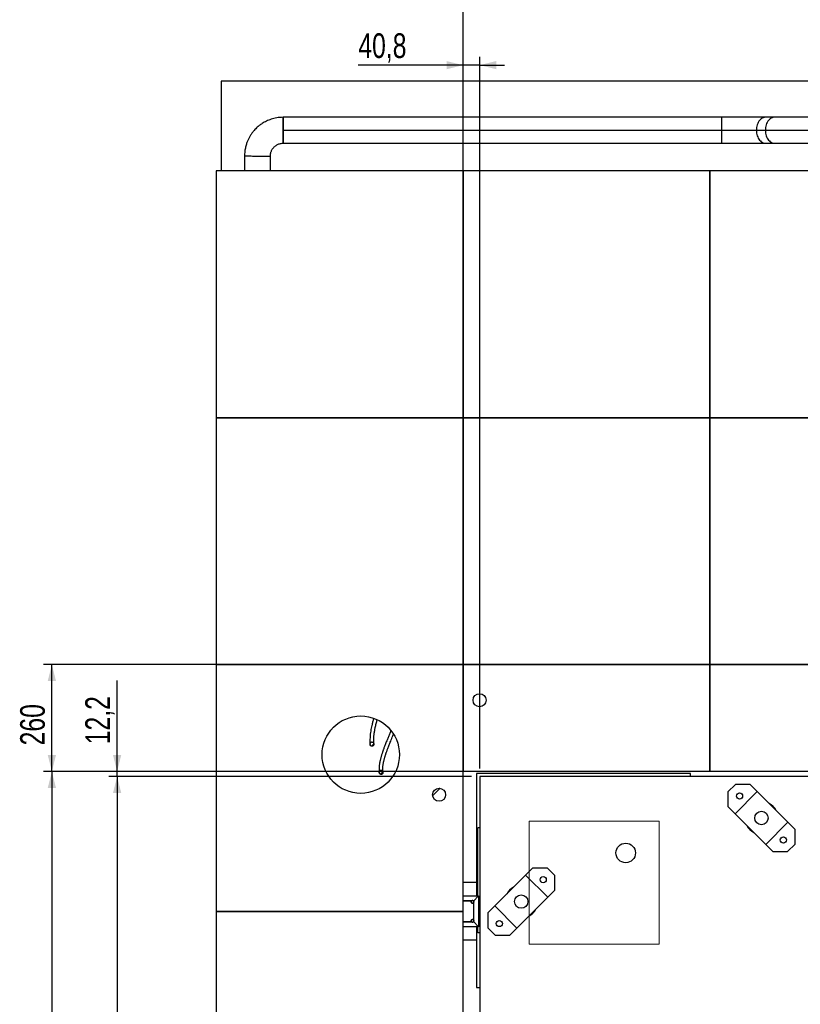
# Model space of a CAD drawing. Header units: millimetres. Extents: x 0 to 844, y 0 to 663.
# Tile 64 of 87: x 305 to 400, y 361 to 481. Entities that reach past the tile are written whole.
import ezdxf

# ---------------------------------------------------------------- set-up
doc = ezdxf.new("R2010")
doc.units = ezdxf.units.MM
doc.layers.add('COTES', color=1, linetype='Continuous')
doc.layers.add('TRAIT-FINS', color=9, linetype='Continuous')
doc.layers.add('TRAIT-FORT', color=4, linetype='Continuous', lineweight=25)
doc.styles.add('SLDTEXTSTYLE0', font='TXT', dxfattribs={"width": 0.75})
doc.dimstyles.new('SLDDIMSTYLE0', dxfattribs={"dimtxt": 3, "dimasz": 2, "dimexe": 0, "dimexo": 0.0625, "dimgap": 0.75, "dimtad": 1, "dimdec": 1, "dimlfac": 20, "dimrnd": 1e-09, "dimzin": 12, "dimdsep": 46, "dimtxsty": 'SLDTEXTSTYLE0', "dimsah": 1, "dimcen": 0.09, "dimadec": 0, "dimazin": 3, "dimtfac": 1, "dimtdec": 1, "dimtofl": 0, "dimtmove": 0, "dimatfit": 3, "dimfxl": 0, "dimfrac": 2, "dimtolj": 1, "dimtzin": 12, "dimarcsym": 0})
doc.dimstyles.new('SLDDIMSTYLE1', dxfattribs={"dimtxt": 3, "dimasz": 2, "dimexe": 0, "dimexo": 0.0625, "dimgap": 0.75, "dimtad": 1, "dimdec": 1, "dimlfac": 20, "dimrnd": 1e-09, "dimzin": 12, "dimdsep": 46, "dimtxsty": 'SLDTEXTSTYLE0', "dimsah": 1, "dimcen": 0.09, "dimadec": 0, "dimazin": 3, "dimtfac": 1, "dimtdec": 1, "dimtmove": 0, "dimatfit": 0, "dimfxl": 0, "dimfrac": 2, "dimtolj": 1, "dimtzin": 12, "dimarcsym": 0})

# ---------------------------------------------------------------- blocks, each defined once
blk = doc.blocks.new('_D')
at = {"layer": 'COTES', "color": 1}
for p, q in [((360.09, 389.12), (315.99, 389.12)), ((316.99, 389.12), (316.99, 324.43)), ((360.09, 324.43), (315.99, 324.43))]:
    blk.add_line(p, q, dxfattribs=at)
for points in [[(316.99, 389.12), (316.49, 387.12), (317.49, 387.12)], [(316.99, 324.43), (317.49, 326.43), (316.49, 326.43)]]:
    blk.add_solid(points, dxfattribs=at)
at = {"layer": 'COTES', "color": 1, "insert": (313.12, 350.68), "char_height": 3, "attachment_point": 1, "rotation": 90, "style": 'SLDTEXTSTYLE0'}
blk.add_mtext('1293,8', dxfattribs=at)
blk = doc.blocks.new('_D_2')
at = {"layer": 'COTES', "color": 1}
for p, q in [((316.99, 389.73), (316.99, 400.8)), ((358.05, 389.73), (315.99, 389.73)), ((360.09, 389.12), (315.99, 389.12)), ((316.99, 389.12), (316.99, 389.73)), ((316.99, 389.12), (316.99, 386.12))]:
    blk.add_line(p, q, dxfattribs=at)
for points in [[(316.99, 389.73), (317.49, 391.73), (316.49, 391.73)], [(316.99, 389.12), (316.49, 387.12), (317.49, 387.12)]]:
    blk.add_solid(points, dxfattribs=at)
at = {"layer": 'COTES', "color": 1, "insert": (313.12, 393.04), "char_height": 3, "attachment_point": 1, "rotation": 90, "style": 'SLDTEXTSTYLE0'}
blk.add_mtext('12,2', dxfattribs=at)
blk = doc.blocks.new('_D_3')
at = {"layer": 'COTES', "color": 1}
for p, q in [((359.05, 403.73), (359.05, 476.59)), ((361.09, 390.12), (361.09, 476.59)), ((359.05, 475.59), (346.32, 475.59)), ((361.09, 475.59), (359.05, 475.59)), ((361.09, 475.59), (364.09, 475.59))]:
    blk.add_line(p, q, dxfattribs=at)
for points in [[(359.05, 475.59), (357.05, 476.09), (357.05, 475.09)], [(361.09, 475.59), (363.09, 475.09), (363.09, 476.09)]]:
    blk.add_solid(points, dxfattribs=at)
at = {"layer": 'COTES', "color": 1, "insert": (346.32, 479.46), "char_height": 3, "attachment_point": 1, "style": 'SLDTEXTSTYLE0'}
blk.add_mtext('40,8', dxfattribs=at)
blk = doc.blocks.new('_D_4')
at = {"layer": 'COTES', "color": 1}
for p, q in [((388.05, 402.73), (308.06, 402.73)), ((309.06, 389.73), (309.06, 402.73)), ((388.05, 389.73), (308.06, 389.73))]:
    blk.add_line(p, q, dxfattribs=at)
for points in [[(309.06, 402.73), (308.56, 400.73), (309.56, 400.73)], [(309.06, 389.73), (309.56, 391.73), (308.56, 391.73)]]:
    blk.add_solid(points, dxfattribs=at)
at = {"layer": 'COTES', "color": 1, "insert": (305.2, 392.91), "char_height": 3, "attachment_point": 1, "rotation": 90, "style": 'SLDTEXTSTYLE0'}
blk.add_mtext('260', dxfattribs=at)
blk = doc.blocks.new('_D_5')
at = {"layer": 'COTES', "color": 1}
for p, q in [((358.05, 389.73), (308.06, 389.73)), ((309.06, 389.73), (309.06, 323.73)), ((388.05, 323.73), (308.06, 323.73))]:
    blk.add_line(p, q, dxfattribs=at)
for points in [[(309.06, 389.73), (308.56, 387.73), (309.56, 387.73)], [(309.06, 323.73), (309.56, 325.73), (308.56, 325.73)]]:
    blk.add_solid(points, dxfattribs=at)
at = {"layer": 'COTES', "color": 1, "insert": (305.2, 352.3), "char_height": 3, "attachment_point": 1, "rotation": 90, "style": 'SLDTEXTSTYLE0'}
blk.add_mtext('1320', dxfattribs=at)
blk = doc.blocks.new('_D_7')
at = {"layer": 'COTES', "color": 1}
for p, q in [((359.05, 403.73), (359.05, 490.8)), ((431.55, 403.73), (431.55, 490.8)), ((431.55, 489.8), (359.05, 489.8))]:
    blk.add_line(p, q, dxfattribs=at)
for points in [[(359.05, 489.8), (361.05, 489.3), (361.05, 490.3)], [(431.55, 489.8), (429.55, 490.3), (429.55, 489.3)]]:
    blk.add_solid(points, dxfattribs=at)
at = {"layer": 'COTES', "color": 1, "insert": (390.87, 493.67), "char_height": 3, "attachment_point": 1, "style": 'SLDTEXTSTYLE0'}
blk.add_mtext('1450', dxfattribs=at)

msp = doc.modelspace()

# ---------------------------------------------------------------- hatches: boundary and pattern name
at = {"layer": 'TRAIT-FINS'}
h = msp.add_hatch(dxfattribs=at)
h.set_pattern_fill('ANSI31', color=9, style=0)
edge = h.paths.add_edge_path(flags=0)
edge.add_arc((361.0603, 398.4008), 0.7938, 0, 360)
h = msp.add_hatch(dxfattribs=at)
h.set_pattern_fill('ANSI31', color=9, style=0)
edge = h.paths.add_edge_path(flags=0)
edge.add_spline(control_points=[(347.8303, 392.8521), (347.8487, 392.8358), (347.87, 392.8222), (347.8928, 392.8127), (347.9155, 392.8032), (347.9404, 392.7977), (347.965, 392.7968), (347.9883, 392.7959), (348.012, 392.7992), (348.0342, 392.8062), (348.0561, 392.813), (348.077, 392.8237), (348.0957, 392.8371), (348.1154, 392.8512), (348.1331, 392.8688), (348.1477, 392.8882), (348.164, 392.9098), (348.177, 392.9342), (348.1861, 392.9596), (348.1964, 392.988), (348.2021, 393.0185), (348.2032, 393.0487), (348.2044, 393.0815), (348.2, 393.1149), (348.1903, 393.1463), (348.1806, 393.178), (348.165, 393.2085), (348.1445, 393.2345), (348.1255, 393.2585), (348.1017, 393.2795), (348.0751, 393.2945), (348.0519, 393.3076), (348.0259, 393.3165), (347.9995, 393.3201), (347.976, 393.3232), (347.9517, 393.3222), (347.9285, 393.3171), (347.9062, 393.3122), (347.8844, 393.3035), (347.8648, 393.2918), (347.8442, 393.2795), (347.8255, 393.2638), (347.8095, 393.2459), (347.7921, 393.2263), (347.7776, 393.2037), (347.7667, 393.1797), (347.7545, 393.153), (347.7465, 393.124), (347.743, 393.0948), (347.7392, 393.0629), (347.7406, 393.0299), (347.7472, 392.9984), (347.7541, 392.9659), (347.7667, 392.9341), (347.7845, 392.906), (347.7971, 392.8861), (347.8126, 392.8677), (347.8303, 392.8521)], knot_values=[0, 0, 0, 0, 0.00147631, 0.00147631, 0.00147631, 0.0029594, 0.0029594, 0.0029594, 0.00435564, 0.00435564, 0.00435564, 0.00572953, 0.00572953, 0.00572953, 0.00718714, 0.00718714, 0.00718714, 0.00880612, 0.00880612, 0.00880612, 0.0106217, 0.0106217, 0.0106217, 0.01259566, 0.01259566, 0.01259566, 0.01459347, 0.01459347, 0.01459347, 0.01643631, 0.01643631, 0.01643631, 0.01803607, 0.01803607, 0.01803607, 0.01945623, 0.01945623, 0.01945623, 0.02082515, 0.02082515, 0.02082515, 0.0222557, 0.0222557, 0.0222557, 0.02382927, 0.02382927, 0.02382927, 0.02558978, 0.02558978, 0.02558978, 0.0275202, 0.0275202, 0.0275202, 0.02951695, 0.02951695, 0.02951695, 0.03092584, 0.03092584, 0.03092584, 0.03092584], weights=[1, 1, 1, 1, 1, 1, 1, 1, 1, 1, 1, 1, 1, 1, 1, 1, 1, 1, 1, 1, 1, 1, 1, 1, 1, 1, 1, 1, 1, 1, 1, 1, 1, 1, 1, 1, 1, 1, 1, 1, 1, 1, 1, 1, 1, 1, 1, 1, 1, 1, 1, 1, 1, 1, 1, 1, 1, 1], degree=3, periodic=0)
h = msp.add_hatch(dxfattribs=at)
h.set_pattern_fill('ANSI31', color=9, style=0)
edge = h.paths.add_edge_path(flags=0)
edge.add_spline(control_points=[(348.8745, 389.7448), (348.8614, 389.7103), (348.8552, 389.6725), (348.8561, 389.6356), (348.857, 389.6035), (348.8631, 389.5711), (348.8743, 389.541), (348.8857, 389.5102), (348.9028, 389.4809), (348.9245, 389.4562), (348.9446, 389.4333), (348.9695, 389.4136), (348.9968, 389.4), (349.0206, 389.3882), (349.0472, 389.3806), (349.0737, 389.3786), (349.0971, 389.3768), (349.1212, 389.3792), (349.1438, 389.3856), (349.1653, 389.3917), (349.186, 389.4016), (349.2045, 389.4142), (349.2237, 389.4274), (349.241, 389.4438), (349.2553, 389.4621), (349.2712, 389.4823), (349.2839, 389.5052), (349.2931, 389.5291), (349.3035, 389.556), (349.3096, 389.5849), (349.3115, 389.6138), (349.3135, 389.6457), (349.3103, 389.6783), (349.302, 389.7092), (349.2934, 389.7413), (349.2791, 389.7725), (349.2598, 389.7996), (349.2415, 389.8252), (349.2181, 389.848), (349.1914, 389.8648), (349.1682, 389.8795), (349.1416, 389.89), (349.1145, 389.8947), (349.091, 389.8989), (349.0663, 389.8987), (349.0428, 389.8943), (349.0207, 389.8901), (348.9991, 389.8821), (348.9796, 389.871), (348.9596, 389.8597), (348.9412, 389.845), (348.9256, 389.8281), (348.9086, 389.8097), (348.8943, 389.7884), (348.8835, 389.7658), (348.8802, 389.7589), (348.8772, 389.7519), (348.8745, 389.7448)], knot_values=[0, 0, 0, 0, 0.00221504, 0.00221504, 0.00221504, 0.00413071, 0.00413071, 0.00413071, 0.00609679, 0.00609679, 0.00609679, 0.00792493, 0.00792493, 0.00792493, 0.00951484, 0.00951484, 0.00951484, 0.01091262, 0.01091262, 0.01091262, 0.01224329, 0.01224329, 0.01224329, 0.01362533, 0.01362533, 0.01362533, 0.01514813, 0.01514813, 0.01514813, 0.01686579, 0.01686579, 0.01686579, 0.0187705, 0.0187705, 0.0187705, 0.02075698, 0.02075698, 0.02075698, 0.02264037, 0.02264037, 0.02264037, 0.02428234, 0.02428234, 0.02428234, 0.02570585, 0.02570585, 0.02570585, 0.02703731, 0.02703731, 0.02703731, 0.02840081, 0.02840081, 0.02840081, 0.02988778, 0.02988778, 0.02988778, 0.03033485, 0.03033485, 0.03033485, 0.03033485], weights=[1, 1, 1, 1, 1, 1, 1, 1, 1, 1, 1, 1, 1, 1, 1, 1, 1, 1, 1, 1, 1, 1, 1, 1, 1, 1, 1, 1, 1, 1, 1, 1, 1, 1, 1, 1, 1, 1, 1, 1, 1, 1, 1, 1, 1, 1, 1, 1, 1, 1, 1, 1, 1, 1, 1, 1, 1, 1], degree=3, periodic=0)
h = msp.add_hatch(dxfattribs=at)
h.set_pattern_fill('ANSI31', color=9, style=0)
edge = h.paths.add_edge_path(flags=0)
edge.add_arc((356.139, 386.9073), 0.7937, 0, 360)
h = msp.add_hatch(dxfattribs=at)
h.set_pattern_fill('ANSI31', color=9, style=0)
edge = h.paths.add_edge_path(flags=0)
edge.add_arc((395.341, 384.0808), 0.8164, 0, 360)
h = msp.add_hatch(dxfattribs=at)
h.set_pattern_fill('ANSI31', color=9, style=0)
edge = h.paths.add_edge_path(flags=0)
edge.add_arc((366.131, 373.9208), 0.8164, 0, 360)

# ---------------------------------------------------------------- linework, layer by layer
at = {"color": 7, "linetype": 'Continuous', "lineweight": 18}
for p, q in [((435.8356, 389.1227), (361.0876, 389.1227)), ((361.0876, 389.1227), (361.0876, 324.4326)), ((382.9106, 383.6838), (367.0856, 383.6838)), ((367.0856, 383.6838), (367.0856, 368.7338)), ((382.9106, 368.7338), (382.9106, 383.6838)), ((367.0856, 368.7338), (382.9106, 368.7338))]:
    msp.add_line(p, q, dxfattribs=at)
at = {"layer": 'TRAIT-FORT', "color": 4, "linetype": 'Continuous', "lineweight": 25}
for p, q in [((329.6411, 473.6239), (329.6411, 462.734)), ((512.3367, 473.6239), (329.6411, 473.6239)), ((390.4839, 469.253), (337.1939, 469.253)), ((396.9202, 469.2531), (395.8302, 469.2531)), ((337.1939, 467.6776), (390.4839, 467.6776)), ((394.7219, 467.6777), (395.8118, 467.6777)), ((395.8118, 467.6777), (402.267, 467.6779)), ((337.1938, 466.1022), (390.4838, 466.1022)), ((395.8303, 466.1023), (396.9202, 466.1024)), ((329.0492, 462.734), (329.0492, 432.734)), ((359.0492, 462.734), (329.0492, 462.734)), ((359.0492, 432.734), (359.0492, 462.734)), ((359.0492, 462.734), (359.0492, 432.734)), ((389.0492, 462.734), (359.0492, 462.734)), ((389.0492, 462.734), (389.0492, 432.734)), ((419.0492, 462.734), (389.0492, 462.734)), ((389.0492, 432.734), (389.0492, 462.734)), ((329.0492, 432.734), (359.0492, 432.734)), ((359.0492, 432.734), (329.0492, 432.734)), ((329.0492, 432.734), (329.0492, 402.734)), ((359.0492, 432.734), (389.0492, 432.734)), ((359.0492, 432.734), (359.0492, 402.734)), ((389.0492, 432.734), (359.0492, 432.734)), ((359.0492, 402.734), (359.0492, 432.734)), ((389.0492, 432.734), (419.0492, 432.734)), ((389.0492, 432.734), (389.0492, 402.734)), ((419.0492, 432.734), (389.0492, 432.734)), ((389.0492, 402.734), (389.0492, 432.734)), ((329.0492, 402.734), (329.0492, 372.734)), ((359.0492, 402.734), (329.0492, 402.734)), ((329.0492, 402.734), (359.0492, 402.734)), ((359.0492, 372.734), (359.0492, 402.734)), ((359.0492, 402.734), (359.0492, 389.734)), ((389.0492, 402.734), (359.0492, 402.734)), ((359.0492, 402.734), (389.0492, 402.734)), ((389.0492, 389.734), (389.0492, 402.734)), ((419.0492, 402.734), (389.0492, 402.734)), ((389.0492, 402.734), (389.0492, 389.734)), ((389.0492, 402.734), (419.0492, 402.734)), ((389.0492, 389.734), (359.0492, 389.734)), ((360.6968, 389.5006), (360.6968, 374.609)), ((386.6968, 389.5006), (360.6968, 389.5006)), ((361.0876, 389.1227), (361.0876, 325.4076)), ((435.8398, 389.1227), (361.0876, 389.1227)), ((386.6968, 389.1227), (386.6968, 389.5006)), ((419.0492, 389.734), (389.0492, 389.734)), ((392.162, 388.1578), (391.264, 387.2598)), ((393.958, 388.1578), (392.162, 388.1578)), ((394.8188, 387.2971), (393.958, 388.1578)), ((391.264, 387.2598), (391.264, 385.4637)), ((392.1247, 384.603), (394.8188, 387.2971)), ((394.8188, 387.2971), (398.5573, 383.5585)), ((391.264, 385.4637), (392.1247, 384.603)), ((395.8632, 380.8644), (392.1247, 384.603)), ((395.8632, 380.8644), (398.5573, 383.5585)), ((399.418, 382.6978), (398.5573, 383.5585)), ((360.8315, 374.609), (360.8315, 382.876)), ((361.0876, 382.876), (360.8315, 382.876)), ((399.418, 380.9017), (399.418, 382.6978)), ((395.8632, 380.8644), (396.724, 380.0037)), ((398.52, 380.0037), (399.418, 380.9017)), ((396.724, 380.0037), (398.52, 380.0037)), ((362.9147, 373.3985), (366.6532, 377.1371)), ((367.514, 377.9978), (366.6532, 377.1371)), ((369.3473, 374.443), (366.6532, 377.1371)), ((369.31, 377.9978), (367.514, 377.9978)), ((370.208, 377.0998), (369.31, 377.9978)), ((370.208, 375.3037), (370.208, 377.0998)), ((360.6968, 376.234), (359.0492, 376.234)), ((359.0492, 374.609), (360.9242, 374.609)), ((360.9242, 374.609), (360.3396, 373.9646)), ((360.9242, 374.609), (360.9242, 370.859)), ((369.3473, 374.443), (370.208, 375.3037)), ((360.1167, 374.0243), (359.0492, 374.0243)), ((359.0492, 373.9984), (360.0829, 373.9984)), ((360.0407, 373.9252), (360.0351, 373.883)), ((360.0351, 373.883), (360.0407, 373.8408)), ((360.057, 373.9646), (360.0407, 373.9252)), ((360.0407, 373.8408), (360.057, 373.8014)), ((360.0829, 373.9984), (360.057, 373.9646)), ((360.057, 373.8014), (360.0829, 373.7676)), ((360.1167, 374.0243), (360.0829, 373.9984)), ((360.0829, 373.7676), (360.1167, 373.7417)), ((360.156, 374.0406), (360.1167, 374.0243)), ((360.1167, 373.7417), (360.156, 373.7254)), ((360.1983, 374.0462), (360.156, 374.0406)), ((360.156, 373.7254), (360.1983, 373.7199)), ((360.2405, 374.0406), (360.1983, 374.0462)), ((360.1983, 373.7199), (360.2405, 373.7254)), ((360.2798, 374.0243), (360.2405, 374.0406)), ((360.2405, 373.7254), (360.2798, 373.7417)), ((360.3136, 373.9984), (360.2798, 374.0243)), ((360.2798, 373.7417), (360.3136, 373.7676)), ((360.3396, 373.9646), (360.3136, 373.9984)), ((360.3136, 373.7676), (360.3396, 373.8014)), ((360.3559, 373.9252), (360.3396, 373.9646)), ((360.3396, 373.8014), (360.3559, 373.8408)), ((360.3396, 373.8014), (360.3396, 371.6665)), ((360.3614, 373.883), (360.3559, 373.9252)), ((360.3559, 373.8408), (360.3614, 373.883)), ((362.9147, 373.3985), (362.054, 372.5378)), ((365.6088, 370.7044), (362.9147, 373.3985)), ((369.3473, 374.443), (365.6088, 370.7044)), ((329.0492, 372.734), (359.0492, 372.734)), ((359.0492, 372.734), (329.0492, 372.734)), ((329.0492, 372.734), (329.0492, 342.734)), ((359.0492, 342.734), (359.0492, 372.734)), ((362.054, 372.5378), (362.054, 370.7417)), ((360.0829, 371.4695), (359.0492, 371.4695)), ((359.0492, 371.4436), (360.1167, 371.4436)), ((360.0407, 371.6271), (360.0351, 371.5849)), ((360.0351, 371.5849), (360.0407, 371.5427)), ((360.057, 371.6665), (360.0407, 371.6271)), ((360.0407, 371.5427), (360.057, 371.5033)), ((360.0829, 371.7003), (360.057, 371.6665)), ((360.057, 371.5033), (360.0829, 371.4695)), ((360.1167, 371.7262), (360.0829, 371.7003)), ((360.0829, 371.4695), (360.1167, 371.4436)), ((360.156, 371.7425), (360.1167, 371.7262)), ((360.1167, 371.4436), (360.156, 371.4273)), ((360.1983, 371.7481), (360.156, 371.7425)), ((360.156, 371.4273), (360.1983, 371.4218)), ((360.2405, 371.7425), (360.1983, 371.7481)), ((360.1983, 371.4218), (360.2405, 371.4273)), ((360.2798, 371.7262), (360.2405, 371.7425)), ((360.2405, 371.4273), (360.2798, 371.4436)), ((360.3136, 371.7003), (360.2798, 371.7262)), ((360.2798, 371.4436), (360.3136, 371.4695)), ((360.3396, 371.6665), (360.3136, 371.7003)), ((360.3136, 371.4695), (360.3396, 371.5033)), ((360.3559, 371.6271), (360.3396, 371.6665)), ((360.3396, 371.5033), (360.3559, 371.5427)), ((360.3396, 371.5033), (360.9242, 370.859)), ((360.3614, 371.5849), (360.3559, 371.6271)), ((360.3559, 371.5427), (360.3614, 371.5849)), ((360.9242, 370.859), (359.0492, 370.859)), ((360.6968, 370.859), (360.6968, 363.5006)), ((360.8315, 370.1252), (360.8315, 370.859)), ((361.0876, 370.1252), (360.8315, 370.1252)), ((362.054, 370.7417), (362.952, 369.8437)), ((362.952, 369.8437), (364.748, 369.8437)), ((364.748, 369.8437), (365.6088, 370.7044)), ((360.6968, 369.234), (359.0492, 369.234)), ((360.6968, 363.5006), (361.0876, 363.5006))]:
    msp.add_line(p, q, dxfattribs=at)
at = {"layer": 'TRAIT-FORT', "color": 4, "linetype": 'Continuous', "lineweight": 25, "flags": 128}
for points in [[(390.4839, 469.253), (390.4839, 469.2507), (390.4839, 469.2323), (390.4839, 469.1956), (390.4839, 469.1411), (390.4839, 469.0695), (390.4839, 468.9816), (390.4839, 468.8783), (390.4839, 468.761), (390.4839, 468.631), (390.4839, 468.4898), (390.4839, 468.3391), (390.4839, 468.1806), (390.4839, 468.0163), (390.4839, 467.8479), (390.4839, 467.6776)], [(395.8303, 469.2531), (395.7702, 469.2508), (395.6509, 469.2323), (395.5337, 469.1957), (395.42, 469.1412), (395.3111, 469.0696), (395.2082, 468.9816), (395.1127, 468.8784), (395.0256, 468.7611), (394.9479, 468.6311), (394.8805, 468.4899), (394.8243, 468.3392), (394.7799, 468.1807), (394.7478, 468.0163), (394.7284, 467.848), (394.7219, 467.6777)], [(396.9202, 469.2531), (396.8602, 469.2508), (396.7409, 469.2324), (396.6237, 469.1957), (396.5099, 469.1412), (396.401, 469.0696), (396.2982, 468.9817), (396.2026, 468.8784), (396.1155, 468.7611), (396.0378, 468.6311), (395.9705, 468.4899), (395.9142, 468.3392), (395.8698, 468.1807), (395.8377, 468.0164), (395.8183, 467.848), (395.8118, 467.6777)], [(390.4839, 467.6776), (390.4838, 467.5073), (390.4838, 467.3389), (390.4838, 467.1746), (390.4838, 467.0161), (390.4838, 466.8654), (390.4838, 466.7242), (390.4838, 466.5942), (390.4838, 466.4769), (390.4838, 466.3737), (390.4838, 466.2857), (390.4838, 466.2141), (390.4838, 466.1597), (390.4838, 466.123), (390.4838, 466.1045), (390.4838, 466.1022)], [(390.4839, 467.6776), (390.8211, 467.6776), (391.157, 467.6776), (391.4906, 467.6776), (391.8209, 467.6776), (392.1468, 467.6776), (392.4672, 467.6776), (392.7813, 467.6776), (393.088, 467.6776), (393.3863, 467.6776), (393.6754, 467.6776), (393.9544, 467.6777), (394.2223, 467.6777), (394.4784, 467.6777), (394.7219, 467.6777)], [(394.7219, 467.6777), (394.7284, 467.5073), (394.7478, 467.339), (394.7799, 467.1747), (394.8243, 467.0162), (394.8805, 466.8655), (394.9479, 466.7243), (395.0256, 466.5943), (395.1127, 466.477), (395.2083, 466.3738), (395.3111, 466.2858), (395.42, 466.2142), (395.5337, 466.1597), (395.651, 466.1231), (395.7703, 466.1046), (395.8302, 466.1023)], [(395.8118, 467.6777), (395.8183, 467.5074), (395.8377, 467.339), (395.8698, 467.1747), (395.9143, 467.0162), (395.9705, 466.8655), (396.0378, 466.7243), (396.1155, 466.5943), (396.2027, 466.477), (396.2982, 466.3738), (396.401, 466.2859), (396.51, 466.2142), (396.6237, 466.1598), (396.7409, 466.1231), (396.8602, 466.1047), (396.9203, 466.1024)], [(332.4812, 464.5544), (332.4901, 464.5543), (332.5168, 464.554), (332.5609, 464.5536), (332.6219, 464.553), (332.6992, 464.5523), (332.7918, 464.5514), (332.8987, 464.5503), (333.0188, 464.5492), (333.1506, 464.5479), (333.2927, 464.5466), (333.4434, 464.5451), (333.601, 464.5436), (333.7638, 464.542), (333.9298, 464.5404), (334.0974, 464.5388), (334.2644, 464.5372), (334.429, 464.5357), (334.5895, 464.5341), (334.7439, 464.5327), (334.8904, 464.5313), (335.0276, 464.53), (335.1537, 464.5288), (335.2673, 464.5277), (335.3673, 464.5267), (335.4523, 464.5259), (335.5216, 464.5253), (335.5742, 464.5248), (335.6096, 464.5244), (335.6274, 464.5243), (335.6297, 464.5242)]]:
    msp.add_lwpolyline(points, dxfattribs=at)
at = {"layer": 'TRAIT-FORT', "color": 4, "linetype": 'Continuous', "lineweight": 25}
for centre, radius in [((361.0603, 398.4008), 0.7938), ((346.6136, 391.7815), 4.7024), ((356.139, 386.9073), 0.7937), ((392.674, 386.7478), 0.375), ((395.341, 384.0808), 0.8164), ((398.008, 381.4138), 0.375), ((378.831, 379.8342), 1.1906), ((368.798, 376.5878), 0.375), ((366.131, 373.9208), 0.8164), ((360.1983, 373.883), 0.1632), ((360.1983, 371.5849), 0.1632), ((363.464, 371.2538), 0.375)]:
    msp.add_circle(centre, radius, dxfattribs=at)
for centre, radius, start, end in [((395.341, 384.0808), 1.9962, 27.615118, 62.384882), ((395.341, 384.0808), 1.9163, 38.763785, 51.236215), ((395.341, 384.0808), 1.9962, 207.615118, 242.384882), ((395.341, 384.0808), 1.9163, 218.763785, 231.236215), ((366.131, 373.9208), 1.9962, 117.615118, 152.384882), ((366.131, 373.9208), 1.9163, 128.763785, 141.236215), ((366.131, 373.9208), 1.9962, 297.615118, 332.384882), ((366.131, 373.9208), 1.9163, 308.763785, 321.236215)]:
    msp.add_arc(centre, radius, start, end, dxfattribs=at)
for points, knots in [([(337.1937, 469.2519), (337.0558, 469.2484), (336.7884, 469.2415), (336.4026, 469.1895), (336.0467, 469.1146), (335.7214, 469.0199), (335.427, 468.9116), (335.148, 468.7881), (334.8882, 468.6527), (334.6509, 468.5096), (334.4517, 468.3741), (334.2791, 468.2443), (334.1128, 468.1076), (333.9354, 467.9472), (333.741, 467.751), (333.5348, 467.5151), (333.3231, 467.2358), (333.127, 466.9301), (332.9515, 466.6022), (332.7996, 466.2571), (332.6873, 465.9312), (332.6079, 465.6353), (332.5537, 465.3775), (332.5129, 465.1074), (332.4871, 464.8315), (332.4832, 464.6457), (332.4812, 464.5544)], [0, 0, 0, 0, 0.05599432, 0.10859934, 0.15781527, 0.20364146, 0.2460792, 0.28512574, 0.32750304, 0.36499664, 0.3976051, 0.42532811, 0.45267635, 0.48503341, 0.52240869, 0.56480177, 0.61221014, 0.66463071, 0.71214769, 0.76314357, 0.8176177, 0.85197418, 0.88756463, 0.92455409, 0.96288628, 1, 1, 1, 1]), ([(337.1937, 469.2468), (337.1937, 469.2468), (337.1937, 469.2467), (337.1937, 469.195), (337.1937, 469.1009), (337.1937, 468.9637), (337.1937, 468.7918), (337.1937, 468.5865), (337.1937, 468.3574), (337.1937, 468.1068), (337.1937, 467.8778), (337.1937, 467.7328), (337.1937, 467.6776)], [0, 0, 0, 0, 0.07389267, 0.17973858, 0.28865403, 0.39449994, 0.5034154, 0.60926131, 0.71817676, 0.82402268, 0.93293813, 1, 1, 1, 1]), ([(337.1939, 467.6777), (337.1939, 467.7433), (337.1939, 467.8131), (337.1939, 467.9605), (337.1939, 468.0381), (337.1939, 468.1994), (337.1939, 468.2831), (337.1939, 468.4528), (337.1939, 468.5389), (337.1939, 468.7069), (337.1939, 468.7889), (337.1939, 468.9403), (337.1939, 469.0095), (337.1939, 469.1258), (337.1939, 469.1727), (337.1939, 469.2364), (337.1939, 469.253), (337.1939, 469.253), (337.1939, 469.2364), (337.1939, 469.1727), (337.1939, 469.1258), (337.1939, 469.0095), (337.1939, 468.9402), (337.1939, 468.7889), (337.1939, 468.7069), (337.1939, 468.5388), (337.1939, 468.4528), (337.1939, 468.2831), (337.1939, 468.1994), (337.1939, 468.0381), (337.1939, 467.9604), (337.1939, 467.813), (337.1939, 467.7433), (337.1939, 467.6776)], [0, 0, 0, 0, 0.0625, 0.0625, 0.125, 0.125, 0.1875, 0.1875, 0.25, 0.25, 0.3125, 0.3125, 0.375, 0.375, 0.4375, 0.4375, 0.5, 0.5, 0.5625, 0.5625, 0.625, 0.625, 0.6875, 0.6875, 0.75, 0.75, 0.8125, 0.8125, 0.875, 0.875, 0.9375, 0.9375, 1, 1, 1, 1]), ([(395.8302, 469.2531), (395.714, 469.2531), (395.4803, 469.2531), (395.1011, 469.2531), (394.7006, 469.2531), (394.2788, 469.2531), (393.8387, 469.2531), (393.3827, 469.253), (392.9138, 469.253), (392.4351, 469.253), (391.9498, 469.253), (391.4611, 469.253), (390.9721, 469.253), (390.6461, 469.253), (390.4839, 469.253)], [0, 0, 0, 0, 0.08171952, 0.16430579, 0.24759881, 0.33142988, 0.41562353, 0.49999966, 0.58437582, 0.66856953, 0.75240069, 0.83569384, 0.91828028, 1, 1, 1, 1]), ([(402.267, 469.2533), (402.1048, 469.2533), (401.7788, 469.2533), (401.2897, 469.2533), (400.801, 469.2533), (400.3156, 469.2533), (399.8369, 469.2532), (399.368, 469.2532), (398.9119, 469.2532), (398.4717, 469.2532), (398.0499, 469.2532), (397.6494, 469.2532), (397.2702, 469.2532), (397.0364, 469.2531), (396.9202, 469.2531)], [0, 0, 0, 0, 0.08171962, 0.16430597, 0.24759906, 0.33143017, 0.41562386, 0.5, 0.58437614, 0.66856983, 0.75240094, 0.83569403, 0.91828038, 1, 1, 1, 1]), ([(337.1937, 467.6776), (337.1937, 467.5903), (337.1937, 467.4133), (337.1937, 467.1564), (337.1937, 466.912), (337.1937, 466.6914), (337.1937, 466.4969), (337.1937, 466.3378), (337.1937, 466.2146), (337.1937, 466.137), (337.1937, 466.1012), (337.1937, 466.1069), (337.1937, 466.1083)], [0, 0, 0, 0, 0.10584742, 0.21476442, 0.32061184, 0.42952884, 0.53537626, 0.64429326, 0.75014068, 0.85905768, 0.9649051, 1, 1, 1, 1]), ([(337.1938, 466.1128), (337.1938, 466.1271), (337.1938, 466.1558), (337.1938, 466.2377), (337.1938, 466.2907), (337.1938, 466.4138), (337.1938, 466.4837), (337.1938, 466.6326), (337.1938, 466.7114), (337.1939, 466.8711), (337.1939, 466.9521), (337.1939, 467.1111), (337.1939, 467.1892), (337.1939, 467.3398), (337.1939, 467.4123), (337.1939, 467.5503), (337.1939, 467.6158), (337.1939, 467.6777)], [0, 0, 0, 0, 0.125, 0.125, 0.25, 0.25, 0.375, 0.375, 0.5, 0.5, 0.625, 0.625, 0.75, 0.75, 0.875, 0.875, 1, 1, 1, 1]), ([(337.1939, 467.6776), (337.1939, 467.5903), (337.1939, 467.4131), (337.1939, 467.1561), (337.1939, 466.9115), (337.1938, 466.6908), (337.1938, 466.4962), (337.1938, 466.3369), (337.1938, 466.2136), (337.1938, 466.1359), (337.1938, 466.1002), (337.1938, 466.1059), (337.1938, 466.1073)], [0, 0, 0, 0, 0.10585585, 0.21478154, 0.32063739, 0.42956307, 0.53541893, 0.64434461, 0.75020046, 0.85912614, 0.964982, 1, 1, 1, 1]), ([(335.6297, 464.5242), (335.6302, 464.5576), (335.631, 464.6173), (335.6377, 464.7022), (335.6474, 464.7779), (335.6604, 464.8505), (335.6833, 464.9513), (335.721, 465.0735), (335.7829, 465.2204), (335.8542, 465.3514), (335.9311, 465.465), (336.0108, 465.5649), (336.1071, 465.6678), (336.2376, 465.7819), (336.3922, 465.8868), (336.5655, 465.9758), (336.7514, 466.0439), (336.9637, 466.0932), (337.1149, 466.0998), (337.1937, 466.1033)], [0, 0, 0, 0, 0.04049525, 0.07251637, 0.10325631, 0.13316439, 0.1620321, 0.22878713, 0.28806261, 0.35543988, 0.40950951, 0.45440302, 0.51049233, 0.58051959, 0.66447868, 0.73661384, 0.81658139, 0.9043773, 1, 1, 1, 1]), ([(390.4838, 466.1022), (390.646, 466.1022), (390.9721, 466.1022), (391.461, 466.1022), (391.9498, 466.1022), (392.4351, 466.1023), (392.9138, 466.1023), (393.3826, 466.1023), (393.8386, 466.1023), (394.2788, 466.1023), (394.7006, 466.1023), (395.1011, 466.1023), (395.4803, 466.1023), (395.714, 466.1023), (395.8303, 466.1023)], [0, 0, 0, 0, 0.081719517, 0.164305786, 0.247598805, 0.331429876, 0.41562353, 0.499999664, 0.584375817, 0.668569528, 0.752400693, 0.835693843, 0.91828028, 1, 1, 1, 1]), ([(396.9202, 466.1024), (397.0365, 466.1024), (397.2702, 466.1024), (397.6494, 466.1024), (398.0499, 466.1024), (398.4718, 466.1024), (398.912, 466.1024), (399.368, 466.1024), (399.8369, 466.1024), (400.3156, 466.1025), (400.801, 466.1025), (401.2897, 466.1025), (401.7788, 466.1025), (402.1048, 466.1025), (402.267, 466.1025)], [0, 0, 0, 0, 0.08171962, 0.16430597, 0.24759906, 0.33143017, 0.41562386, 0.5, 0.58437614, 0.66856983, 0.75240094, 0.83569403, 0.91828038, 1, 1, 1, 1]), ([(332.4812, 464.5544), (332.4811, 464.4739), (332.4809, 464.3199), (332.4812, 464.0925), (332.4811, 463.8724), (332.4812, 463.6534), (332.4812, 463.4361), (332.4812, 463.2205), (332.4812, 462.9867), (332.4812, 462.8247), (332.4812, 462.734)], [0, 0, 0, 0, 0.132593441, 0.253792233, 0.374842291, 0.495248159, 0.614619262, 0.733037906, 0.850507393, 1, 1, 1, 1]), ([(335.6297, 462.734), (335.6297, 462.7787), (335.6297, 462.9022), (335.6297, 463.1046), (335.6297, 463.3416), (335.6297, 463.5794), (335.6297, 463.818), (335.6298, 464.0583), (335.6295, 464.2938), (335.6296, 464.4494), (335.6297, 464.5242)], [0, 0, 0, 0, 0.0749852, 0.20689892, 0.33927285, 0.47210696, 0.60532465, 0.73919054, 0.87461686, 1, 1, 1, 1]), ([(348.1925, 396.2086), (348.1824, 396.1739), (348.1557, 396.0829), (348.1126, 395.9287), (348.0621, 395.7405), (348.01, 395.5342), (347.9513, 395.2849), (347.8888, 394.9891), (347.8265, 394.641), (347.7734, 394.2581), (347.7375, 393.8512), (347.7217, 393.4397), (347.7372, 393.161), (347.7445, 393.029)], [0, 0, 0, 0, 0.03479391, 0.09133244, 0.15351851, 0.22122505, 0.29429499, 0.39687811, 0.5076656, 0.62601789, 0.75114336, 0.88211668, 1, 1, 1, 1]), ([(348.205, 393.0867), (348.1982, 393.2104), (348.1833, 393.4829), (348.2026, 393.8905), (348.2442, 394.308), (348.3049, 394.7034), (348.3723, 395.0494), (348.4371, 395.3365), (348.4951, 395.5716), (348.5541, 395.7934), (348.5959, 395.944), (348.6182, 396.0196), (348.6203, 396.0268)], [0, 0, 0, 0, 0.12031551, 0.26511125, 0.40637297, 0.54304702, 0.67422231, 0.75908462, 0.84091069, 0.91945971, 0.99227019, 1, 1, 1, 1]), ([(350.2761, 394.7169), (350.2678, 394.6957), (350.209, 394.5455), (350.0952, 394.2613), (349.9331, 393.8586), (349.7921, 393.5076), (349.676, 393.2143), (349.5892, 392.9919), (349.5104, 392.7856), (349.4412, 392.6005), (349.3818, 392.4375), (349.3319, 392.2968), (349.2924, 392.1828), (349.2573, 392.0794), (349.2213, 391.9706), (349.1792, 391.8394), (349.132, 391.6863), (349.0834, 391.5196), (349.0383, 391.3535), (348.9986, 391.1949), (348.9649, 391.0486), (348.9366, 390.9129), (348.9115, 390.7796), (348.8888, 390.6416), (348.8682, 390.4918), (348.8517, 390.3345), (348.8417, 390.1905), (348.8373, 390.0648), (348.8365, 389.9589), (348.8387, 389.8543), (348.8451, 389.7427), (348.851, 389.6616), (348.8575, 389.6152), (348.8582, 389.6105)], [0, 0, 0, 0, 0.012356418, 0.087289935, 0.166340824, 0.249223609, 0.294975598, 0.34053534, 0.381675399, 0.418047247, 0.45111146, 0.479100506, 0.502095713, 0.51915154, 0.540617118, 0.566472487, 0.596608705, 0.630812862, 0.664773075, 0.69609955, 0.724856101, 0.751107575, 0.77573985, 0.802490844, 0.831708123, 0.863211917, 0.894575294, 0.915295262, 0.935344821, 0.954738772, 0.974154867, 0.997383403, 1, 1, 1, 1]), ([(349.3106, 389.6647), (349.3099, 389.6702), (349.3055, 389.7029), (349.3007, 389.7599), (349.2931, 389.8719), (349.2904, 390.025), (349.2985, 390.2176), (349.3165, 390.4064), (349.3401, 390.5787), (349.3679, 390.7416), (349.3984, 390.8937), (349.4321, 391.0434), (349.4688, 391.1924), (349.5109, 391.3493), (349.5545, 391.5011), (349.5967, 391.6403), (349.6349, 391.7609), (349.6679, 391.8622), (349.6973, 391.9501), (349.7294, 392.0445), (349.7691, 392.1585), (349.8198, 392.3004), (349.8795, 392.4636), (349.9488, 392.6483), (350.0269, 392.8518), (350.1112, 393.0674), (350.2504, 393.4186), (350.4122, 393.8179), (350.544, 394.1491), (350.5926, 394.2714)], [0, 0, 0, 0, 0.0038997, 0.02315472, 0.04042264, 0.08314981, 0.12889757, 0.17042197, 0.20890921, 0.24407196, 0.27967894, 0.31032615, 0.34294169, 0.37756648, 0.41230428, 0.44314281, 0.46938681, 0.49151541, 0.50944465, 0.5265717, 0.55263629, 0.58308355, 0.61798554, 0.65741298, 0.70143062, 0.74795679, 0.79471818, 0.92415789, 1, 1, 1, 1]), ([(347.8303, 392.8521), (347.8425, 392.8413), (347.8557, 392.8319), (347.8838, 392.8161), (347.8989, 392.8096), (347.9299, 392.8005), (347.9457, 392.7977), (347.9783, 392.7961), (347.9944, 392.7972), (348.0261, 392.8031), (348.0419, 392.8081), (348.0714, 392.8212), (348.0854, 392.8294), (348.1116, 392.8488), (348.1235, 392.8597), (348.145, 392.8838), (348.1547, 392.8971), (348.1714, 392.9247), (348.1784, 392.9393), (348.19, 392.9696), (348.1945, 392.9852), (348.2008, 393.0168), (348.2027, 393.0329), (348.2038, 393.0654), (348.203, 393.0815), (348.1989, 393.1134), (348.1955, 393.1292), (348.1861, 393.1603), (348.1801, 393.1753), (348.1657, 393.204), (348.1573, 393.2177), (348.1376, 393.2436), (348.1266, 393.2556), (348.1027, 393.2769), (348.0896, 393.2863), (348.0612, 393.3024), (348.0464, 393.3087), (348.0232, 393.3156), (348.0154, 393.3175), (347.9994, 393.3202), (347.9912, 393.3212), (347.967, 393.3225), (347.9509, 393.3214), (347.9269, 393.3169), (347.9189, 393.3149), (347.9034, 393.3101), (347.8959, 393.3073), (347.8737, 393.2975), (347.8595, 393.2892), (347.8334, 393.27), (347.8214, 393.2591), (347.7996, 393.2349), (347.7899, 393.2218), (347.7732, 393.1942), (347.766, 393.1794), (347.7544, 393.1492), (347.7499, 393.1337), (347.7435, 393.102), (347.7416, 393.0857), (347.7405, 393.0534), (347.7413, 393.0373), (347.7454, 393.0052), (347.7489, 392.9892), (347.7583, 392.9583), (347.7642, 392.9434), (347.7788, 392.9146), (347.7874, 392.9006), (347.8071, 392.8748), (347.8181, 392.8629), (347.8303, 392.8521)], [0, 0, 0, 0, 0.03125, 0.03125, 0.0625, 0.0625, 0.09375, 0.09375, 0.125, 0.125, 0.15625, 0.15625, 0.1875, 0.1875, 0.21875, 0.21875, 0.25, 0.25, 0.28125, 0.28125, 0.3125, 0.3125, 0.34375, 0.34375, 0.375, 0.375, 0.40625, 0.40625, 0.4375, 0.4375, 0.46875, 0.46875, 0.5, 0.5, 0.53125, 0.53125, 0.5625, 0.5625, 0.578125, 0.578125, 0.59375, 0.59375, 0.625, 0.625, 0.640625, 0.640625, 0.65625, 0.65625, 0.6875, 0.6875, 0.71875, 0.71875, 0.75, 0.75, 0.78125, 0.78125, 0.8125, 0.8125, 0.84375, 0.84375, 0.875, 0.875, 0.90625, 0.90625, 0.9375, 0.9375, 0.96875, 0.96875, 1, 1, 1, 1]), ([(348.8745, 389.7448), (348.863, 389.7147), (348.8571, 389.6836), (348.8557, 389.6358), (348.8565, 389.6196), (348.8608, 389.5881), (348.8641, 389.5726), (348.8734, 389.542), (348.8794, 389.527), (348.8937, 389.4986), (348.9019, 389.4851), (348.921, 389.4595), (348.9318, 389.4474), (348.9553, 389.426), (348.9679, 389.4165), (348.9885, 389.4042), (348.9956, 389.4005), (349.0102, 389.3938), (349.0176, 389.3908), (349.0403, 389.3834), (349.0558, 389.3801), (349.088, 389.3774), (349.104, 389.3779), (349.1355, 389.3828), (349.1512, 389.3872), (349.1807, 389.3994), (349.1948, 389.4072), (349.221, 389.4259), (349.2329, 389.4366), (349.2545, 389.4602), (349.2642, 389.4732), (349.2808, 389.5005), (349.2877, 389.5149), (349.2992, 389.5451), (349.3036, 389.5604), (349.3097, 389.5917), (349.3115, 389.6078), (349.3124, 389.6398), (349.3116, 389.6557), (349.3074, 389.6873), (349.304, 389.7031), (349.2947, 389.7338), (349.2889, 389.7486), (349.2747, 389.777), (349.2664, 389.7907), (349.2472, 389.8165), (349.2366, 389.8284), (349.2191, 389.8445), (349.213, 389.8496), (349.2002, 389.8591), (349.1935, 389.8636), (349.1728, 389.876), (349.1583, 389.8826), (349.1356, 389.89), (349.1279, 389.8921), (349.1121, 389.8953), (349.1041, 389.8964), (349.0802, 389.8984), (349.0643, 389.8978), (349.0324, 389.8927), (349.0169, 389.8882), (348.9874, 389.8759), (348.9732, 389.8679), (348.9471, 389.8493), (348.9352, 389.8386), (348.9134, 389.8147), (348.9039, 389.8019), (348.8873, 389.7745), (348.8802, 389.7598), (348.8745, 389.7448)], [0, 0, 0, 0, 0.0625, 0.0625, 0.09375, 0.09375, 0.125, 0.125, 0.15625, 0.15625, 0.1875, 0.1875, 0.21875, 0.21875, 0.25, 0.25, 0.265625, 0.265625, 0.28125, 0.28125, 0.3125, 0.3125, 0.34375, 0.34375, 0.375, 0.375, 0.40625, 0.40625, 0.4375, 0.4375, 0.46875, 0.46875, 0.5, 0.5, 0.53125, 0.53125, 0.5625, 0.5625, 0.59375, 0.59375, 0.625, 0.625, 0.65625, 0.65625, 0.6875, 0.6875, 0.71875, 0.71875, 0.734375, 0.734375, 0.75, 0.75, 0.78125, 0.78125, 0.796875, 0.796875, 0.8125, 0.8125, 0.84375, 0.84375, 0.875, 0.875, 0.90625, 0.90625, 0.9375, 0.9375, 0.96875, 0.96875, 1, 1, 1, 1])]:
    msp.add_open_spline(points, degree=3, knots=knots, dxfattribs=at)

# ---------------------------------------------------------------- dimensions: what is measured, and where the dimension line sits
at = {"layer": 'COTES', "color": 1}
for base, p1, dimstyle, picture, middle in [((359.0492, 489.8029), (431.5492, 402.734), 'SLDDIMSTYLE0', '_D_7', (395.2992, 489.8029)), ((359.0492, 475.5892), (361.0876, 389.1227), 'SLDDIMSTYLE1', '_D_3', (350.1982, 475.5892))]:
    dim = msp.add_linear_dim(base=base, p1=p1, p2=(359.0492, 402.734), dimstyle=dimstyle, dxfattribs=at)
    dim.commit()
    dim.dimension.update_dxf_attribs({"geometry": picture, "text_midpoint": middle, "dimtype": 160})
for base, p1, p2, dimstyle, picture, middle in [((309.0644, 402.734), (389.0492, 389.734), (389.0492, 402.734), 'SLDDIMSTYLE0', '_D_4', (309.0644, 396.234)), ((316.9867, 389.734), (361.0876, 389.1227), (359.0492, 389.734), 'SLDDIMSTYLE1', '_D_2', (316.9867, 396.9172)), ((309.0644, 323.734), (359.0492, 389.734), (389.0492, 323.734), 'SLDDIMSTYLE0', '_D_5', (309.0644, 356.734)), ((316.9867, 324.4326), (361.0876, 389.1227), (361.0876, 324.4326), 'SLDDIMSTYLE0', '_D', (316.9867, 356.7776))]:
    dim = msp.add_linear_dim(base=base, p1=p1, p2=p2, angle=90, dimstyle=dimstyle, dxfattribs=at)
    dim.commit()
    dim.dimension.update_dxf_attribs({"geometry": picture, "text_midpoint": middle, "dimtype": 160})

doc.saveas('drawing.dxf')
